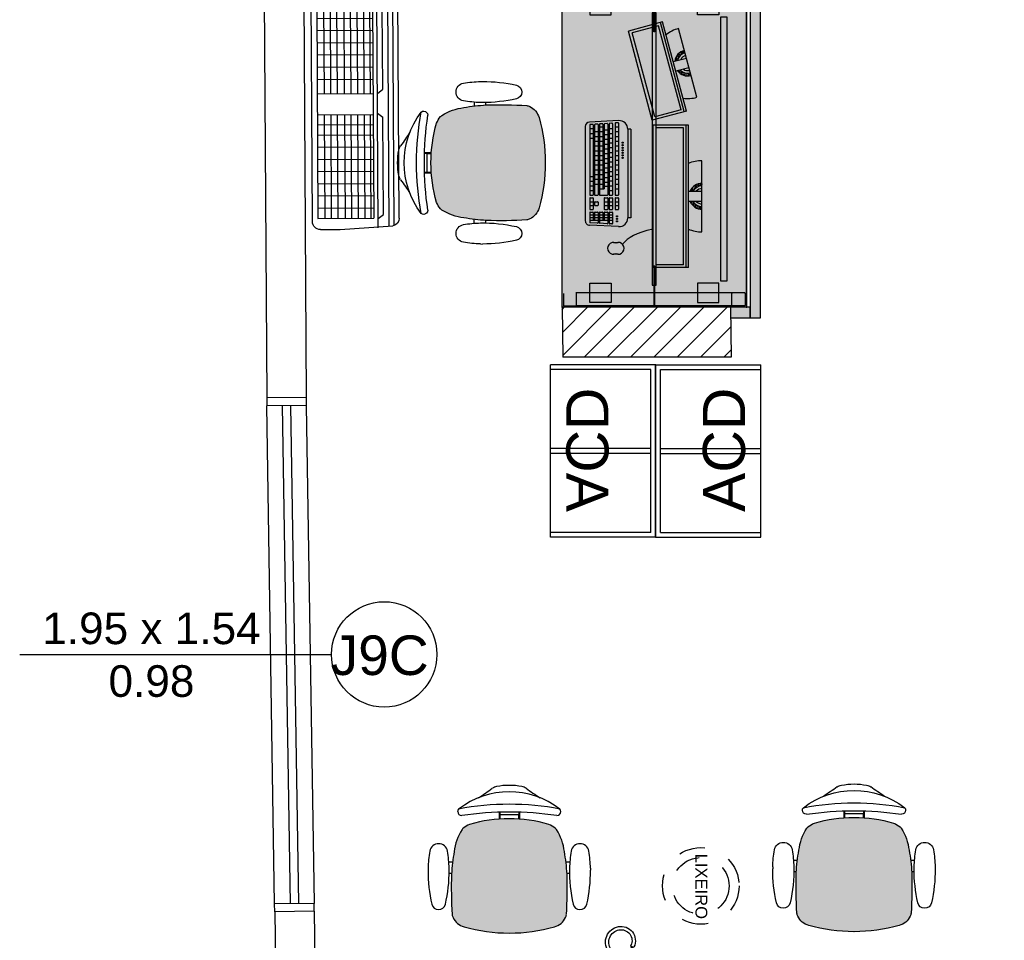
# Model space of a CAD drawing. Header units: inches. Extents: x 340 to 434, y 14 to 254.
# Tile 144 of 182: x 406.11 to 409.85, y 148.03 to 151.53. Entities that reach past the tile are written whole.
import ezdxf

# ---------------------------------------------------------------- set-up
doc = ezdxf.new("R2010")
doc.units = ezdxf.units.IN
doc.header["$MEASUREMENT"] = 0
doc.linetypes.add('HIDDEN', pattern=[9.525, 6.35, -3.175])
for name, color, linetype in [('004-MÓVEIS', 2, 'Continuous'), ('Móveis', 2, 'Continuous'), ('TJ-DIVISORIA BAIXA', 202, 'Continuous'), ('TJ-EQUIPAMENTOSELETRÔNICOS', 1, 'Continuous'), ('TJ-ESQUADRIA1', 1, 'Continuous'), ('TJ-ESQUADRIA2', 2, 'Continuous'), ('TJ-MOBILIÁRIO', 2, 'Continuous'), ('TJ-MOBILIÁRIOEXISTENTE', 2, 'Continuous'), ('TJ-PAREDE', 5, 'Continuous'), ('TJ-PILARES', 6, 'Continuous'), ('TJ-SPLIT', 142, 'Continuous'), ('TJ-TEXTOESQUADRIA', 200, 'Continuous')]:
    doc.layers.add(name, color=color, linetype=linetype)
doc.styles.get("Standard").update_dxf_attribs({"font": 'arial.ttf'})
doc.styles.add('TipoDeLinha_A', font='arial.ttf')

# ---------------------------------------------------------------- blocks, each defined once
blk = doc.blocks.new('poltrona diretor giratória')
h = blk.add_hatch(color=20)
h.set_gradient(color1=(255, 63, 0), color2=(255, 63, 0), tint=0.86, name='HEMISPHERICAL')
h.paths.add_polyline_path([(0.2192, -0.3365, 0.030126), (0.2092, -0.2515, 0.112051), (0.1795, -0.168, 0.029573), (0.1748, -0.1625, 0.071823), (0.1505, -0.1482, 0.071429), (0, -0.1266, 0.071429), (-0.1505, -0.1482, 0.071823), (-0.1748, -0.1625, 0.029573), (-0.1795, -0.168, 0.112051), (-0.2092, -0.2515, 0.030126), (-0.2192, -0.3365, 0.026966), (-0.2167, -0.4907, 0.092712), (-0.2134, -0.5016, 0.218944), (-0.1721, -0.5368, 0.069011), (0, -0.5604, 0.069011), (0.1721, -0.5368, 0.218946), (0.2134, -0.5016, 0.102563), (0.2168, -0.4895, 0.026756)])
at = {"layer": 'TJ-MOBILIÁRIO'}
for p, q in [((-0.0388, -0.1022), (-0.0388, -0.128)), ((-0.0361, -0.1021), (-0.0361, -0.1278)), ((0.0363, -0.1021), (0.0363, -0.1278)), ((0.039, -0.1022), (0.039, -0.128)), ((-0.0354, -0.1125), (-0.0354, -0.1277)), ((0.0356, -0.1125), (-0.0354, -0.1125)), ((0.0356, -0.1125), (0.0356, -0.1277)), ((-0.2297, -0.2901, 0), (-0.215, -0.2901, 0)), ((0.215, -0.29, 0), (0.2299, -0.29, 0)), ((-0.2284, -0.3331, 0), (-0.219, -0.3331, 0)), ((0.219, -0.3331, 0), (0.2286, -0.3331, 0))]:
    blk.add_line(p, q, dxfattribs=at)
at = {"layer": 'TJ-MOBILIÁRIO', "linetype": 'Continuous', "ltscale": 25.4}
for p, q in [((-0.3082, -0.3147, 0), (-0.3083, -0.3221, 0)), ((-0.2283, -0.3221, 0), (-0.2284, -0.3147, 0)), ((0.3084, -0.3147, 0), (0.3085, -0.3221, 0))]:
    blk.add_line(p, q, dxfattribs=at)
at = {"layer": 'TJ-MOBILIÁRIO'}
for centre, radius, start, end in [((0, -0.2485), 0.2485, 78.8778, 101.1222), ((0, -0.3411), 0.3164, 52.5531, 127.4469), ((-0.4729, 0.5278), 0.6763, 301.8108, 307.1601), ((-0.0414, -0.0448), 0.0407, 99.1898, 124.2903), ((0.0414, -0.0448), 0.0407, 55.7097, 80.8102), ((0.4729, 0.5278), 0.6763, 232.8399, 238.1892), ((0, -1.099), 1.0272, 79.2072, 100.7928), ((-0.181, -0.0998), 0.015, 139.1833, 180), ((-0.1802, -0.0989), 0.0158, 182.978, 269.4431), ((0, -1.3395), 1.238, 81.623, 98.377), ((0.1802, -0.0989), 0.0158, 270.5569, 357.022), ((0.181, -0.0998), 0.015, 0, 40.8167), ((-0.113, -0.2396), 0.0988, 112.3141, 128.7465), ((0, -0.6615), 0.5349, 89.9995, 106.342), ((0, -0.6615), 0.5349, 73.658, 90.0005), ((0.113, -0.2396), 0.0988, 51.2535, 67.6859), ((-0.0105, -0.2752), 0.2001, 147.6271, 173.2006), ((-0.1305, -0.2048), 0.0612, 136.3456, 143.1214), ((0.1305, -0.2048), 0.0612, 36.8786, 43.6544), ((0.0105, -0.2752), 0.2001, 6.7994, 32.3729), ((0.4905, -0.3769), 0.7109, 169.839, 176.7413), ((-0.4905, -0.3769), 0.7109, 3.2587, 10.161), ((1.2113, -0.3902), 1.4315, 177.8472, 184.0258), ((-1.2113, -0.3902), 1.4315, 355.9742, 2.1528), ((-0.1862, -0.4874), 0.0307, 186.2228, 207.4103), ((-0.1544, -0.4742), 0.065, 204.8741, 254.602), ((0.1544, -0.4742), 0.065, 285.398, 335.1259), ((0.1862, -0.4874), 0.0307, 332.5897, 353.7772), ((-0.0007, 0.0717), 0.6322, 254.3071, 270.046), ((0.0007, 0.0717), 0.6322, 269.954, 285.6929)]:
    blk.add_arc(centre, radius, start, end, dxfattribs=at)
at = {"layer": 'TJ-MOBILIÁRIO', "linetype": 'Continuous', "ltscale": 25.4}
for centre, radius, start, end in [((-0.2683, -0.2557, 0), 0.034, 9.9832, 170.0168), ((0.2685, -0.2557, 0), 0.034, 9.9832, 170.0168), ((0.1213, -0.3243, 0), 0.4296, 170.0113, 178.7145), ((-0.6579, -0.3243, 0), 0.4296, 1.2855, 9.9887), ((0.6581, -0.3243, 0), 0.4296, 170.0113, 178.7145), ((-0.1211, -0.3243, 0), 0.4296, 1.2855, 9.9887), ((0.2592, -0.3251, 0), 0.5675, 179.7013, 192.8268), ((-0.7958, -0.3251, 0), 0.5675, 347.1732, 0.2987), ((0.795, -0.3253, 0), 0.5665, 178.9303, 192.8326), ((-0.259, -0.3251, 0), 0.5675, 347.1732, 0.2987), ((-0.2683, -0.4452, 0), 0.0265, 192.8268, 347.1732), ((0.2685, -0.4452, 0), 0.0265, 192.8268, 347.1732)]:
    blk.add_arc(centre, radius, start, end, dxfattribs=at)
blk = doc.blocks.new('mesa reta 1.20')
at = {"layer": 'TJ-MOBILIÁRIO'}
h = blk.add_hatch(color=63, dxfattribs=at)
h.set_gradient(color1=(176, 215, 136), color2=(156, 215, 136), tint=0.86, name='INVHEMISPHERICAL')
h.paths.add_polyline_path([(0, 0), (1.2, 0), (1.2, -0.7), (0, -0.7)])
for p, q in [((0, 0), (0, -0.7)), ((1.2, 0), (1.2, -0.7)), ((1.2, -0.7), (0, -0.7))]:
    blk.add_line(p, q, dxfattribs=at)
at = {"layer": 'TJ-MOBILIÁRIO', "color": 51}
blk.add_line((1.2, 0), (0, 0), dxfattribs=at)
at = {"layer": 'TJ-MOBILIÁRIO', "color": 8}
for p, q in [((0.005, -0.008), (0.005, -0.052)), ((0.052, -0.005), (0.008, -0.005)), ((0.055, -0.008), (0.055, -0.052)), ((1.145, -0.008), (1.145, -0.052)), ((1.148, -0.005), (1.192, -0.005)), ((1.195, -0.008), (1.195, -0.052)), ((0.005, -0.052), (0.005, -0.645)), ((0.008, -0.055), (0.052, -0.055)), ((0.055, -0.052), (0.055, -0.648)), ((1.145, -0.052), (1.145, -0.648)), ((1.192, -0.055), (1.148, -0.055)), ((1.195, -0.052), (1.195, -0.645)), ((0.005, -0.692), (0.005, -0.648)), ((0.008, -0.645), (0.052, -0.645)), ((0.055, -0.692), (0.055, -0.648)), ((1.192, -0.645), (1.148, -0.645)), ((1.195, -0.692), (1.195, -0.648)), ((0.052, -0.695), (0.008, -0.695)), ((1.148, -0.695), (1.192, -0.695))]:
    blk.add_line(p, q, dxfattribs=at)
at = {"layer": 'TJ-MOBILIÁRIO'}
blk.add_lwpolyline([(0, 0), (1.2, 0), (1.2, -0.7), (0, -0.7)], close=True, dxfattribs=at)
at = {"layer": 'TJ-MOBILIÁRIO', "color": 51}
blk.add_lwpolyline([(0.1, -0.098), (1.1, -0.098), (1.1, -0.073), (0.1, -0.073)], close=True, dxfattribs=at)
at = {"layer": 'TJ-MOBILIÁRIO', "color": 8}
for points in [[(0.018, -0.105), (0.0905, -0.105), (0.0905, -0.186), (0.018, -0.186)], [(1.182, -0.105), (1.1095, -0.105), (1.1095, -0.186), (1.182, -0.186)], [(0.005, -0.3519), (0.005, -0.3481), (0.155, -0.3481), (0.155, -0.3519)], [(0.083, -0.3575), (1.117, -0.3575), (1.117, -0.3425), (0.083, -0.3425)], [(1.195, -0.3519), (1.195, -0.3481), (1.045, -0.3481), (1.045, -0.3519)], [(0.018, -0.595), (0.0905, -0.595), (0.0905, -0.514), (0.018, -0.514)], [(1.182, -0.595), (1.1095, -0.595), (1.1095, -0.514), (1.182, -0.514)]]:
    blk.add_lwpolyline(points, close=True, dxfattribs=at)
for centre, start, end in [((0.008, -0.008), 90, 180), ((0.052, -0.008), 0, 90), ((1.148, -0.008), 90, 180), ((1.192, -0.008), 0, 90), ((0.008, -0.052), 180, 270), ((0.052, -0.052), 270, 0), ((1.148, -0.052), 180, 270), ((1.192, -0.052), 270, 0), ((0.008, -0.648), 90, 180), ((0.052, -0.648), 0, 90), ((1.192, -0.648), 0, 90), ((0.008, -0.692), 180, 270), ((0.052, -0.692), 270, 0), ((1.192, -0.692), 270, 0)]:
    blk.add_arc(centre, 0.003, start, end, dxfattribs=at)
at = {"layer": 'TJ-MOBILIÁRIO'}
for p in [(0, 0), (1.2, 0), (1.2, 0), (0, -0.7), (1.2, -0.7)]:
    blk.add_point(p, dxfattribs=at)
blk = doc.blocks.new('COMPUTADOR 2 MONITORES')
at = {"layer": 'TJ-MOBILIÁRIO', "linetype": 'Continuous'}
for p, q in [((0.135, 0), (-0.135, 0)), ((-0.3757, -0.0195), (-0.6365, -0.0894)), ((-0.3236, -0.0591), (-0.6617, -0.1497)), ((-0.3236, -0.0591), (-0.2889, -0.1888)), ((0.27, -0.0517), (-0.27, -0.0517)), ((-0.27, -0.0517), (-0.27, -0.1859)), ((0.27, -0.0517), (0.27, -0.1859)), ((-0.6617, -0.1497), (-0.627, -0.2794)), ((0.27, -0.1859), (-0.27, -0.1859)), ((-0.2889, -0.1888), (-0.627, -0.2794)), ((-0.2542, -0.27), (0.0823, -0.27)), ((-0.2542, -0.27), (-0.2542, -0.2819)), ((-0.2542, -0.2819), (0.0823, -0.2819)), ((0.0823, -0.27), (0.0823, -0.2819)), ((-0.2871, -0.3166), (-0.2812, -0.4265)), ((0.1152, -0.3166), (0.1093, -0.4265)), ((0.1753, -0.3361), (0.1753, -0.3178)), ((0.2196, -0.3178), (0.2196, -0.3361)), ((-0.2647, -0.443), (0.0928, -0.443))]:
    blk.add_line(p, q, dxfattribs=at)
at = {"layer": 'TJ-MOBILIÁRIO', "color": 1, "linetype": 'Continuous'}
for p, q in [((-0.0484, -0.0042), (-0.0476, -0.0012)), ((-0.0484, -0.0042), (-0.0461, -0.0064)), ((-0.0476, -0.0012), (-0.0445, -0.0004)), ((-0.0461, -0.0064), (-0.0431, -0.0056)), ((-0.0456, -0.0147), (-0.0447, -0.0116)), ((-0.0456, -0.0147), (-0.0433, -0.0169)), ((-0.0447, -0.0116), (-0.0417, -0.0108)), ((-0.0445, -0.0004), (-0.0423, -0.0026)), ((-0.0433, -0.0169), (-0.0403, -0.0161)), ((-0.0431, -0.0056), (-0.0423, -0.0026)), ((-0.0426, -0.0246), (-0.0419, -0.0221)), ((-0.0419, -0.0221), (-0.0389, -0.0213)), ((-0.0417, -0.0108), (-0.0395, -0.013)), ((-0.0415, -0.0263), (-0.0405, -0.0273)), ((-0.0405, -0.0273), (-0.0375, -0.0265)), ((-0.0403, -0.0161), (-0.0395, -0.013)), ((-0.0389, -0.0213), (-0.0367, -0.0235)), ((-0.0375, -0.0265), (-0.0367, -0.0235)), ((-0.0373, -0.0321), (-0.0361, -0.0318)), ((-0.0361, -0.0318), (-0.0339, -0.034)), ((-0.0351, -0.0175), (-0.0351, -0.0174)), ((-0.0351, -0.0175), (-0.0351, -0.0175)), ((-0.0343, -0.0353), (-0.0339, -0.034)), ((-0.0323, -0.0279), (-0.0315, -0.0249)), ((-0.0323, -0.0279), (-0.0301, -0.0301)), ((-0.0315, -0.0249), (-0.0305, -0.0246)), ((-0.0301, -0.0301), (-0.0271, -0.0293)), ((-0.0295, -0.0384), (-0.0287, -0.0354)), ((-0.0287, -0.0354), (-0.0257, -0.0346)), ((-0.0271, -0.0293), (-0.0269, -0.0285)), ((-0.0257, -0.0346), (-0.0235, -0.0368)), ((-0.0243, -0.0398), (-0.0235, -0.0368)), ((-0.0192, -0.0517), (-0.0192, 0)), ((0.0192, 0), (0.0192, -0.0517)), ((0.0205, -0.0334), (0.0224, -0.0329)), ((0.0224, -0.0329), (0.0227, -0.032)), ((0.0276, -0.0343), (0.0284, -0.0313)), ((0.0276, -0.0343), (0.0298, -0.0365)), ((0.0284, -0.0313), (0.0315, -0.0305)), ((0.0298, -0.0365), (0.0329, -0.0357)), ((0.03, -0.0252), (0.0301, -0.0252)), ((0.0301, -0.0252), (0.0301, -0.0251)), ((0.0315, -0.0305), (0.0337, -0.0327)), ((0.0329, -0.0357), (0.0337, -0.0327)), ((0.0346, -0.0183), (0.0347, -0.0184)), ((0.0347, -0.0184), (0.0377, -0.0176)), ((0.0353, -0.0266), (0.0361, -0.0236)), ((0.0353, -0.0266), (0.0375, -0.0288)), ((0.0361, -0.0236), (0.0391, -0.0228)), ((0.037, -0.013), (0.0385, -0.0145)), ((0.0375, -0.0288), (0.0404, -0.0281)), ((0.0377, -0.0176), (0.0385, -0.0145)), ((0.0391, -0.0228), (0.0413, -0.025)), ((0.0401, -0.0085), (0.041, -0.0055)), ((0.0401, -0.0085), (0.0424, -0.0107)), ((0.0406, -0.0278), (0.0413, -0.025)), ((0.041, -0.0055), (0.044, -0.0047)), ((0.0424, -0.0107), (0.0454, -0.0099)), ((0.0429, -0.019), (0.0438, -0.016)), ((0.0429, -0.019), (0.0446, -0.0207)), ((0.0438, -0.016), (0.0468, -0.0151)), ((0.044, -0.0047), (0.0462, -0.0069)), ((0.0454, -0.0099), (0.0462, -0.0069)), ((0.0468, -0.0151), (0.0468, -0.0152)), ((0.0478, -0.0009), (0.0491, -0.0022)), ((-0.3214, -0.0675), (-0.6595, -0.158)), ((-0.5517, -0.0679), (-0.549, -0.0663)), ((-0.5517, -0.071), (-0.5517, -0.0679)), ((-0.5517, -0.071), (-0.549, -0.0726)), ((-0.549, -0.0663), (-0.5463, -0.0679)), ((-0.549, -0.0726), (-0.5463, -0.071)), ((-0.5463, -0.071), (-0.5463, -0.0679)), ((-0.5112, -0.1094), (-0.5246, -0.0594)), ((-0.4875, -0.0495), (-0.4742, -0.0995)), ((-0.4706, -0.0711), (-0.4705, -0.071)), ((-0.4705, -0.071), (-0.4705, -0.0709)), ((-0.4679, -0.0632), (-0.4678, -0.0632)), ((-0.4678, -0.0632), (-0.4651, -0.0617)), ((-0.467, -0.0574), (-0.4651, -0.0585)), ((-0.4651, -0.0492), (-0.4624, -0.0476)), ((-0.4651, -0.0523), (-0.4651, -0.0492)), ((-0.4651, -0.0523), (-0.4624, -0.0538)), ((-0.4651, -0.0617), (-0.4651, -0.0585)), ((-0.4651, -0.0679), (-0.4624, -0.0663)), ((-0.4651, -0.071), (-0.4651, -0.0679)), ((-0.4651, -0.071), (-0.4624, -0.0726)), ((-0.4624, -0.0476), (-0.4597, -0.0492)), ((-0.4624, -0.0538), (-0.4597, -0.0523)), ((-0.4624, -0.0663), (-0.4597, -0.0679)), ((-0.4624, -0.0726), (-0.4598, -0.0711)), ((-0.4597, -0.0429), (-0.458, -0.0439)), ((-0.4597, -0.0523), (-0.4597, -0.0492)), ((-0.4597, -0.0585), (-0.457, -0.057)), ((-0.4597, -0.0617), (-0.4597, -0.0585)), ((-0.4597, -0.0617), (-0.4576, -0.0629)), ((-0.4597, -0.0708), (-0.4597, -0.0679)), ((-0.457, -0.057), (-0.457, -0.057)), ((0.27, -0.0604), (-0.27, -0.0604)), ((0.26, -0.0699), (-0.26, -0.0699)), ((-0.26, -0.0699), (-0.26, -0.1738)), ((-0.0295, -0.0384), (-0.0273, -0.0406)), ((-0.0273, -0.0406), (-0.0243, -0.0398)), ((0.02, -0.0419), (0.0208, -0.0389)), ((0.02, -0.0419), (0.022, -0.044)), ((0.0208, -0.0389), (0.0238, -0.0381)), ((0.0238, -0.0381), (0.026, -0.0403)), ((0.0256, -0.042), (0.026, -0.0403)), ((0.26, -0.0699), (0.26, -0.1738)), ((-0.3286, -0.0793), (-0.6474, -0.1647)), ((-0.5463, -0.0773), (-0.5436, -0.0757)), ((-0.5463, -0.0804), (-0.5463, -0.0773)), ((-0.5463, -0.0804), (-0.5436, -0.082)), ((-0.5436, -0.0757), (-0.5409, -0.0773)), ((-0.5436, -0.082), (-0.5409, -0.0804)), ((-0.5409, -0.0804), (-0.5409, -0.0773)), ((-0.5409, -0.0867), (-0.5382, -0.0851)), ((-0.5409, -0.0892), (-0.5409, -0.0867)), ((-0.5394, -0.0906), (-0.5382, -0.0913)), ((-0.5382, -0.0851), (-0.5355, -0.0867)), ((-0.5382, -0.0913), (-0.5355, -0.0898)), ((-0.5355, -0.0804), (-0.5354, -0.0804)), ((-0.5355, -0.0804), (-0.5355, -0.0804)), ((-0.5355, -0.0898), (-0.5355, -0.0867)), ((-0.5338, -0.0951), (-0.5328, -0.0945)), ((-0.5328, -0.0945), (-0.53, -0.096)), ((-0.53, -0.0867), (-0.5291, -0.0861)), ((-0.53, -0.0898), (-0.53, -0.0867)), ((-0.53, -0.0898), (-0.5273, -0.0913)), ((-0.53, -0.0974), (-0.53, -0.096)), ((-0.5273, -0.0913), (-0.5246, -0.0898)), ((-0.5246, -0.0898), (-0.5246, -0.089)), ((-0.5246, -0.096), (-0.5219, -0.0945)), ((-0.5246, -0.0992), (-0.5246, -0.096)), ((-0.5246, -0.0992), (-0.5219, -0.1007)), ((-0.5219, -0.0945), (-0.5192, -0.096)), ((-0.5219, -0.1007), (-0.5192, -0.0992)), ((-0.5192, -0.0992), (-0.5192, -0.096)), ((-0.4776, -0.0814), (-0.4759, -0.0804)), ((-0.4759, -0.0804), (-0.4759, -0.0795)), ((-0.4759, -0.0867), (-0.4732, -0.0851)), ((-0.4759, -0.0898), (-0.4759, -0.0867)), ((-0.4759, -0.0898), (-0.4734, -0.0912)), ((-0.4732, -0.0851), (-0.4705, -0.0867)), ((-0.4705, -0.0773), (-0.4678, -0.0757)), ((-0.4705, -0.0804), (-0.4705, -0.0773)), ((-0.4705, -0.0804), (-0.4678, -0.082)), ((-0.4705, -0.0884), (-0.4705, -0.0867)), ((-0.4678, -0.0757), (-0.4651, -0.0773)), ((-0.4678, -0.082), (-0.4651, -0.0804)), ((-0.4651, -0.0804), (-0.4651, -0.0773)), ((-0.3286, -0.0793), (-0.3017, -0.1796)), ((-0.6474, -0.1647), (-0.6205, -0.265)), ((-0.3017, -0.1796), (-0.6205, -0.265)), ((0.26, -0.1738), (-0.26, -0.1738)), ((-0.2789, -0.319), (-0.2784, -0.3284)), ((-0.2771, -0.317), (-0.0057, -0.317)), ((-0.2766, -0.3302), (-0.0057, -0.3302)), ((-0.2635, -0.3302), (-0.2635, -0.317)), ((-0.2452, -0.3302), (-0.2452, -0.317)), ((-0.2272, -0.3302), (-0.2272, -0.317)), ((-0.2091, -0.3302), (-0.2091, -0.317)), ((-0.1911, -0.3302), (-0.1911, -0.317)), ((-0.173, -0.3302), (-0.173, -0.317)), ((-0.1549, -0.3302), (-0.1549, -0.317)), ((-0.1369, -0.3302), (-0.1369, -0.317)), ((-0.1188, -0.3302), (-0.1188, -0.317)), ((-0.1008, -0.3302), (-0.1008, -0.317)), ((-0.0827, -0.3302), (-0.0827, -0.317)), ((-0.0646, -0.3302), (-0.0646, -0.317)), ((-0.0466, -0.3302), (-0.0466, -0.317)), ((-0.0285, -0.3302), (-0.0285, -0.317)), ((-0.0038, -0.3283), (-0.0038, -0.3189)), ((0.0058, -0.3283), (0.0058, -0.3189)), ((0.0076, -0.317), (0.0484, -0.317)), ((0.0076, -0.3302), (0.0484, -0.3302)), ((0.0206, -0.3302), (0.0206, -0.317)), ((0.0355, -0.3302), (0.0355, -0.317)), ((0.0503, -0.3283), (0.0503, -0.3189)), ((-0.277, -0.3418), (-0.2765, -0.3512)), ((-0.276, -0.36), (-0.2755, -0.3695)), ((-0.2751, -0.3398), (-0.0057, -0.3398)), ((-0.2746, -0.353), (-0.0057, -0.353)), ((-0.2741, -0.358), (-0.0057, -0.358)), ((-0.2736, -0.3712), (-0.0285, -0.3712)), ((-0.257, -0.353), (-0.257, -0.3398)), ((-0.2524, -0.3712), (-0.2524, -0.358)), ((-0.2387, -0.353), (-0.2387, -0.3398)), ((-0.2343, -0.3712), (-0.2343, -0.358)), ((-0.2206, -0.353), (-0.2206, -0.3398)), ((-0.2163, -0.3712), (-0.2163, -0.358)), ((-0.2026, -0.353), (-0.2026, -0.3398)), ((-0.1982, -0.3712), (-0.1982, -0.358)), ((-0.1845, -0.353), (-0.1845, -0.3398)), ((-0.1801, -0.3712), (-0.1801, -0.358)), ((-0.1665, -0.353), (-0.1665, -0.3398)), ((-0.1621, -0.3712), (-0.1621, -0.358)), ((-0.1484, -0.353), (-0.1484, -0.3398)), ((-0.144, -0.3712), (-0.144, -0.358)), ((-0.1303, -0.353), (-0.1303, -0.3398)), ((-0.126, -0.3712), (-0.126, -0.358)), ((-0.1123, -0.353), (-0.1123, -0.3398)), ((-0.1079, -0.3712), (-0.1079, -0.358)), ((-0.0942, -0.353), (-0.0942, -0.3398)), ((-0.0898, -0.3712), (-0.0898, -0.358)), ((-0.0762, -0.353), (-0.0762, -0.3398)), ((-0.0718, -0.3712), (-0.0718, -0.358)), ((-0.0581, -0.353), (-0.0581, -0.3398)), ((-0.0537, -0.3712), (-0.0537, -0.358)), ((-0.04, -0.353), (-0.04, -0.3398)), ((-0.038, -0.3712), (-0.038, -0.358)), ((-0.0285, -0.3895), (-0.0285, -0.3712)), ((-0.022, -0.353), (-0.022, -0.3398)), ((-0.0038, -0.3511), (-0.0038, -0.3416)), ((-0.0038, -0.3876), (-0.0038, -0.3599)), ((0.0058, -0.3511), (0.0058, -0.3416)), ((0.0058, -0.3694), (0.0058, -0.3599)), ((0.0076, -0.3398), (0.0484, -0.3398)), ((0.0076, -0.353), (0.0484, -0.353)), ((0.0076, -0.358), (0.0484, -0.358)), ((0.0076, -0.3712), (0.0484, -0.3712)), ((0.0206, -0.353), (0.0206, -0.3398)), ((0.0206, -0.3712), (0.0206, -0.358)), ((0.0355, -0.353), (0.0355, -0.3398)), ((0.0355, -0.3712), (0.0355, -0.358)), ((0.0503, -0.3511), (0.0503, -0.3416)), ((0.0503, -0.3694), (0.0503, -0.3599)), ((0.0599, -0.3511), (0.0599, -0.3416)), ((0.0599, -0.3694), (0.0599, -0.3599)), ((0.0617, -0.3398), (0.1032, -0.3398)), ((0.0617, -0.353), (0.1027, -0.353)), ((0.0617, -0.358), (0.1022, -0.358)), ((0.0617, -0.3712), (0.0904, -0.3712)), ((0.07, -0.353), (0.07, -0.3398)), ((0.07, -0.3712), (0.07, -0.358)), ((0.0802, -0.353), (0.0802, -0.3398)), ((0.0802, -0.3712), (0.0802, -0.358)), ((0.0904, -0.353), (0.0904, -0.3398)), ((0.0904, -0.3895), (0.0904, -0.358)), ((0.1041, -0.36), (0.1026, -0.3877)), ((0.1051, -0.3418), (0.1046, -0.3512)), ((-0.275, -0.3783), (-0.2745, -0.3877)), ((-0.274, -0.3965), (-0.2735, -0.406)), ((-0.2731, -0.3763), (-0.0285, -0.3763)), ((-0.2726, -0.3895), (-0.0057, -0.3895)), ((-0.2721, -0.3946), (-0.0057, -0.3946)), ((-0.2716, -0.4078), (-0.0057, -0.4078)), ((-0.2635, -0.3895), (-0.2635, -0.3763)), ((-0.2452, -0.3895), (-0.2452, -0.3763)), ((-0.2452, -0.4078), (-0.2452, -0.3946)), ((-0.2272, -0.3895), (-0.2272, -0.3763)), ((-0.2272, -0.4078), (-0.2272, -0.3946)), ((-0.2091, -0.3895), (-0.2091, -0.3763)), ((-0.2091, -0.4078), (-0.2091, -0.3946)), ((-0.1911, -0.3895), (-0.1911, -0.3763)), ((-0.1911, -0.4078), (-0.1911, -0.3946)), ((-0.173, -0.3895), (-0.173, -0.3763)), ((-0.173, -0.4078), (-0.173, -0.3946)), ((-0.1549, -0.3895), (-0.1549, -0.3763)), ((-0.1549, -0.4078), (-0.1549, -0.3946)), ((-0.1369, -0.3895), (-0.1369, -0.3763)), ((-0.1369, -0.4078), (-0.1369, -0.3946)), ((-0.1188, -0.3895), (-0.1188, -0.3763)), ((-0.1188, -0.4078), (-0.1188, -0.3946)), ((-0.1008, -0.3895), (-0.1008, -0.3763)), ((-0.1008, -0.4078), (-0.1008, -0.3946)), ((-0.0827, -0.3895), (-0.0827, -0.3763)), ((-0.0827, -0.4078), (-0.0827, -0.3946)), ((-0.0646, -0.3895), (-0.0646, -0.3763)), ((-0.0646, -0.4078), (-0.0646, -0.3946)), ((-0.0466, -0.3895), (-0.0466, -0.3763)), ((-0.0466, -0.4078), (-0.0466, -0.3946)), ((-0.0038, -0.4059), (-0.0038, -0.3964)), ((0.0206, -0.4059), (0.0206, -0.3964)), ((0.0225, -0.3946), (0.0336, -0.3946)), ((0.0225, -0.4078), (0.0336, -0.4078)), ((0.0355, -0.4059), (0.0355, -0.3964)), ((0.0599, -0.3876), (0.0599, -0.3782)), ((0.0599, -0.4059), (0.0599, -0.3964)), ((0.0617, -0.3763), (0.0904, -0.3763)), ((0.0617, -0.3895), (0.1007, -0.3895)), ((0.0617, -0.3946), (0.1002, -0.3946)), ((0.0617, -0.4078), (0.0904, -0.4078)), ((0.07, -0.3895), (0.07, -0.3763)), ((0.07, -0.4078), (0.07, -0.3946)), ((0.0802, -0.3895), (0.0802, -0.3763)), ((0.0802, -0.4078), (0.0802, -0.3946)), ((0.0904, -0.426), (0.0904, -0.3946)), ((0.1021, -0.3965), (0.1006, -0.4243)), ((-0.273, -0.4148), (-0.2725, -0.4243)), ((-0.2712, -0.4128), (-0.0057, -0.4128)), ((-0.2706, -0.426), (-0.0057, -0.426)), ((-0.2566, -0.426), (-0.2566, -0.4128)), ((-0.2383, -0.426), (-0.2383, -0.4128)), ((-0.2202, -0.426), (-0.2202, -0.4128)), ((-0.0757, -0.426), (-0.0757, -0.4128)), ((-0.0577, -0.426), (-0.0577, -0.4128)), ((-0.0396, -0.426), (-0.0396, -0.4128)), ((-0.0215, -0.426), (-0.0215, -0.4128)), ((-0.0038, -0.4241), (-0.0038, -0.4147)), ((0.0058, -0.4241), (0.0058, -0.4147)), ((0.0076, -0.4128), (0.0484, -0.4128)), ((0.0076, -0.426), (0.0484, -0.426)), ((0.0206, -0.426), (0.0206, -0.4128)), ((0.0355, -0.426), (0.0355, -0.4128)), ((0.0503, -0.4241), (0.0503, -0.4147)), ((0.0599, -0.4241), (0.0599, -0.4147)), ((0.0617, -0.4128), (0.0904, -0.4128)), ((0.0617, -0.426), (0.0987, -0.426)), ((0.07, -0.426), (0.07, -0.4128)), ((0.0802, -0.426), (0.0802, -0.4128))]:
    blk.add_line(p, q, dxfattribs=at)
for centre in [(-0.2032, -0.3012), (-0.1937, -0.3012), (-0.1841, -0.3012), (-0.1745, -0.3012), (-0.1649, -0.3012), (-0.1553, -0.3012), (-0.1458, -0.3012), (0.0762, -0.3227), (0.0858, -0.3227), (0.0953, -0.3227)]:
    blk.add_circle(centre, 0.0022, dxfattribs=at)
at = {"layer": 'TJ-MOBILIÁRIO', "linetype": 'Continuous'}
for centre, radius, start, end in [((0, 0), 0.135, 180, 202.5402), ((0, 0), 0.135, 337.4598, 0), ((-0.5061, -0.0545), 0.135, 352.4598, 15), ((-0.5061, -0.0545), 0.135, 195, 217.5402), ((-0.2542, -0.3149), 0.033, 90, 183.0941), ((0.0823, -0.3149), 0.033, 356.9059, 90), ((0.1975, -0.3178), 0.0222, 335.5382, 204.4618), ((0.1975, -0.3361), 0.0222, 155.5382, 24.4618), ((-0.2647, -0.4265), 0.0165, 180, 270), ((0.0928, -0.4265), 0.0165, 270, 360)]:
    blk.add_arc(centre, radius, start, end, dxfattribs=at)
at = {"layer": 'TJ-MOBILIÁRIO', "color": 1, "linetype": 'Continuous'}
for centre, radius, start, end in [((0, 0), 0.0492, 180, 247.0419), ((0, 0), 0.0392, 180, 240.6857), ((0, 0), 0.0292, 180, 228.9013), ((0, 0), 0.0292, 311.0987, 0), ((0, 0), 0.0392, 299.3143, 0), ((0, 0), 0.0492, 292.9581, 0), ((-0.5061, -0.0545), 0.0492, 195, 262.0419), ((-0.5061, -0.0545), 0.0392, 195, 255.6857), ((-0.5061, -0.0545), 0.0292, 195, 243.9013), ((-0.5061, -0.0545), 0.0292, 326.0987, 15), ((-0.5061, -0.0545), 0.0392, 314.3143, 15), ((-0.5061, -0.0545), 0.0492, 307.9581, 15), ((-0.2771, -0.3189), 0.00187, 90, 183.0941), ((-0.2766, -0.3283), 0.00187, 183.0941, 270), ((-0.0057, -0.3189), 0.00187, 360, 90), ((-0.0057, -0.3283), 0.00187, 270, 360), ((0.0076, -0.3189), 0.00187, 90, 180), ((0.0076, -0.3283), 0.00187, 180, 270), ((0.0484, -0.3189), 0.00187, 360, 90), ((0.0484, -0.3283), 0.00187, 270, 360), ((-0.2751, -0.3416), 0.00187, 90, 183.0941), ((-0.2746, -0.3511), 0.00187, 183.0941, 270), ((-0.2741, -0.3599), 0.00187, 90, 183.0941), ((-0.2736, -0.3694), 0.00187, 183.0941, 270), ((-0.0057, -0.3416), 0.00187, 360, 90), ((-0.0057, -0.3511), 0.00187, 270, 360), ((-0.0057, -0.3599), 0.00187, 360, 90), ((0.0076, -0.3416), 0.00187, 90, 180), ((0.0076, -0.3511), 0.00187, 180, 270), ((0.0076, -0.3599), 0.00187, 90, 180), ((0.0076, -0.3694), 0.00187, 180, 270), ((0.0484, -0.3416), 0.00187, 360, 90), ((0.0484, -0.3511), 0.00187, 270, 360), ((0.0484, -0.3599), 0.00187, 360, 90), ((0.0484, -0.3694), 0.00187, 270, 360), ((0.0617, -0.3416), 0.00187, 90, 180), ((0.0617, -0.3511), 0.00187, 180, 270), ((0.0617, -0.3599), 0.00187, 90, 180), ((0.0617, -0.3694), 0.00187, 180, 270), ((0.1022, -0.3599), 0.00187, 356.9059, 90), ((0.1027, -0.3511), 0.00187, 270, 356.9059), ((0.1032, -0.3416), 0.00187, 356.9059, 90), ((-0.2731, -0.3782), 0.00187, 90, 183.0941), ((-0.2726, -0.3876), 0.00187, 183.0941, 270), ((-0.2721, -0.3964), 0.00187, 90, 183.0941), ((-0.2716, -0.4059), 0.00187, 183.0941, 270), ((-0.0057, -0.3876), 0.00187, 270, 360), ((-0.0057, -0.3964), 0.00187, 360, 90), ((-0.0057, -0.4059), 0.00187, 270, 360), ((0.0225, -0.3964), 0.00187, 90, 180), ((0.0225, -0.4059), 0.00187, 180, 270), ((0.0336, -0.3964), 0.00187, 360, 90), ((0.0336, -0.4059), 0.00187, 270, 360), ((0.0617, -0.3782), 0.00187, 90, 180), ((0.0617, -0.3876), 0.00187, 180, 270), ((0.0617, -0.3964), 0.00187, 90, 180), ((0.0617, -0.4059), 0.00187, 180, 270), ((0.1002, -0.3964), 0.00187, 356.9059, 90), ((0.1007, -0.3876), 0.00187, 270, 356.9059), ((-0.2712, -0.4147), 0.00187, 90, 183.0941), ((-0.2706, -0.4241), 0.00187, 183.0941, 270), ((-0.0057, -0.4147), 0.00187, 360, 90), ((-0.0057, -0.4241), 0.00187, 270, 360), ((0.0076, -0.4147), 0.00187, 90, 180), ((0.0076, -0.4241), 0.00187, 180, 270), ((0.0484, -0.4147), 0.00187, 360, 90), ((0.0484, -0.4241), 0.00187, 270, 360), ((0.0617, -0.4147), 0.00187, 90, 180), ((0.0617, -0.4241), 0.00187, 180, 270), ((0.0987, -0.4241), 0.00187, 270, 356.9059)]:
    blk.add_arc(centre, radius, start, end, dxfattribs=at)
blk.add_open_spline([(0.1244, -0.1859), (0.138, -0.2516), (0.1571, -0.2797), (0.1817, -0.3022)], degree=3, dxfattribs=at)
blk = doc.blocks.new('ftytry')
at = {"layer": 'Móveis', "linetype": 'Continuous'}
for p, q in [((103.795, 58.4039), (104.449, 58.4039)), ((103.795, 58.4039), (103.795, 58.0039)), ((104.449, 58.4039), (104.449, 58.0039)), ((103.813, 58.3859), (104.431, 58.3859)), ((103.813, 58.3859), (103.813, 58.0039)), ((104.113, 58.3859), (104.113, 58.0039)), ((104.131, 58.3859), (104.131, 58.0039)), ((104.431, 58.3859), (104.431, 58.0039)), ((103.795, 58.0039), (103.813, 58.0039)), ((104.113, 58.0039), (104.131, 58.0039)), ((104.431, 58.0039), (104.449, 58.0039))]:
    blk.add_line(p, q, dxfattribs=at)
at = {"layer": 'Móveis', "color": 1, "linetype": 'Continuous'}
for p, q in [((103.813, 58.0039), (104.113, 58.0039)), ((104.131, 58.0039), (104.431, 58.0039))]:
    blk.add_line(p, q, dxfattribs=at)
blk = doc.blocks.new('3e4')
at = {"layer": '004-MÓVEIS'}
blk.add_blockref('ftytry', (-84.2136, -11.9378), dxfattribs=at)
at = {"layer": '004-MÓVEIS', "color": 144, "insert": (19.9128, 46.2055), "char_height": 0.16, "width": 1.979927, "attachment_point": 5, "style": 'TipoDeLinha_A'}
blk.add_mtext('ACD', dxfattribs=at)
blk = doc.blocks.new('A$C794E0566')
for p, q in [((0.0191, 0.014, 0), (0.0191, 0.986, 0)), ((0.225, 1, 0), (0.0248, 0.9876, 0)), ((0.0388, 0.0105, 0), (0.0388, 0.9885, 0)), ((0.08, 0.0048, 0), (0.08, 0.991, 0)), ((0.3, 1, 0), (0.225, 1, 0)), ((0, 0.0419, 0), (0, 0.9581, 0)), ((0.08, 0.96, 0), (0.0598, 0.9446, 0)), ((0.0598, 0.896, 0), (0.0598, 0.9446, 0)), ((0.3202, 0.9347, 0), (0.3577, 0.9347, 0)), ((0.33, 0.03, 0), (0.33, 0.97, 0)), ((0.3202, 0.903, 0), (0.3577, 0.903, 0)), ((0.3577, 0.903, 0), (0.3577, 0.8713, 0)), ((0.08, 0.8806, 0), (0.0598, 0.896, 0)), ((0.08, 0.8555, 0), (0.0598, 0.84, 0)), ((0.0598, 0.5309, 0), (0.0598, 0.84, 0)), ((0.3088, 0.8475, 0), (0.097, 0.8475, 0)), ((0.097, 0.8475, 0), (0.097, 0.0425, 0)), ((0.1065, 0.5152, 0), (0.1065, 0.8475, 0)), ((0.1302, 0.5152, 0), (0.1302, 0.8475, 0)), ((0.1552, 0.5152, 0), (0.1552, 0.8475, 0)), ((0.1802, 0.5152, 0), (0.1802, 0.8475, 0)), ((0.2048, 0.5152, 0), (0.2048, 0.8475, 0)), ((0.232, 0.5152, 0), (0.232, 0.8475, 0)), ((0.257, 0.5152, 0), (0.257, 0.8475, 0)), ((0.2816, 0.5152, 0), (0.2816, 0.8475, 0)), ((0.3088, 0.8475, 0), (0.3088, 0.0425, 0)), ((0.3088, 0.8013, 0), (0.097, 0.8013, 0)), ((0.3088, 0.755, 0), (0.097, 0.755, 0)), ((0.3088, 0.7088, 0), (0.097, 0.7088, 0)), ((0.3088, 0.6625, 0), (0.097, 0.6625, 0)), ((0.3088, 0.6163, 0), (0.097, 0.6163, 0)), ((0.3088, 0.57, 0), (0.097, 0.57, 0)), ((0.08, 0.5154, 0), (0.0598, 0.5309, 0)), ((0.3088, 0.5152, 0), (0.097, 0.5152, 0)), ((0.08, 0.4409, 0), (0.0598, 0.4255, 0)), ((0.0598, 0.0555, 0), (0.0598, 0.4255, 0)), ((0.3088, 0.4352, 0), (0.097, 0.4352, 0)), ((0.1065, 0.0425, 0), (0.1065, 0.4352, 0)), ((0.1302, 0.0425, 0), (0.1302, 0.4352, 0)), ((0.1552, 0.0425, 0), (0.1552, 0.4352, 0)), ((0.1802, 0.0425, 0), (0.1802, 0.4352, 0)), ((0.2048, 0.0425, 0), (0.2048, 0.4352, 0)), ((0.232, 0.0425, 0), (0.232, 0.4352, 0)), ((0.257, 0.0425, 0), (0.257, 0.4352, 0)), ((0.2816, 0.0425, 0), (0.2816, 0.4352, 0)), ((0.3088, 0.3968, 0), (0.097, 0.3968, 0)), ((0.3088, 0.3968, 0), (0.097, 0.3968, 0)), ((0.3088, 0.3588, 0), (0.097, 0.3588, 0)), ((0.3088, 0.3588, 0), (0.097, 0.3588, 0)), ((0.3088, 0.3125, 0), (0.097, 0.3125, 0)), ((0.3088, 0.2663, 0), (0.097, 0.2663, 0)), ((0.3088, 0.2663, 0), (0.097, 0.2663, 0)), ((0.3088, 0.2663, 0), (0.097, 0.2663, 0)), ((0.3088, 0.2663, 0), (0.097, 0.2663, 0)), ((0.3088, 0.22, 0), (0.097, 0.22, 0)), ((0.3088, 0.22, 0), (0.097, 0.22, 0)), ((0.3088, 0.1738, 0), (0.097, 0.1738, 0)), ((0.3088, 0.1738, 0), (0.097, 0.1738, 0)), ((0.3088, 0.1738, 0), (0.097, 0.1738, 0)), ((0.3088, 0.1738, 0), (0.097, 0.1738, 0)), ((0.3088, 0.1275, 0), (0.097, 0.1275, 0)), ((0.3088, 0.1275, 0), (0.097, 0.1275, 0)), ((0.3088, 0.0813, 0), (0.097, 0.0813, 0)), ((0.3088, 0.0813, 0), (0.097, 0.0813, 0)), ((0.3088, 0.0813, 0), (0.097, 0.0813, 0)), ((0.3088, 0.0813, 0), (0.097, 0.0813, 0)), ((0.08, 0.04, 0), (0.0598, 0.0555, 0)), ((0.08, 0.04, 0), (0.0598, 0.0555, 0)), ((0.3088, 0.0425, 0), (0.097, 0.0425, 0)), ((0.3088, 0.0425, 0), (0.097, 0.0425, 0)), ((0.225, 0, 0), (0.0248, 0.0124, 0)), ((0.225, 0, 0), (0.0248, 0.0124, 0)), ((0.3, 0, 0), (0.225, 0, 0)), ((0.3, 0, 0), (0.225, 0, 0))]:
    blk.add_line(p, q)
at = {"lineweight": -3}
blk.add_line((0.3181, 0.9131, 0), (0.3181, 0.9131, 0), dxfattribs=at)
for centre, start, end in [((0.03, 0.9581, 0), 100, 180), ((0.3, 0.97, 0), 0, 90), ((0.03, 0.0419, 0), 180, 260), ((0.03, 0.0419, 0), 180, 260), ((0.3, 0.03, 0), 270, 0), ((0.3, 0.03, 0), 270, 0)]:
    blk.add_arc(centre, 0.03, start, end)
blk.add_spline([(0.3302, 0.943, 0), (0.3101, 0.9289, 0), (0.3101, 0.8973, 0), (0.3101, 0.873, 0), (0.3017, 0.8614, 0)], degree=3, dxfattribs=at)
blk = doc.blocks.new('TELEFONE')
at = {"color": 1}
for p, q in [((-0.1479, 0.2055), (-0.136, 0.1919)), ((-0.1415, 0.2119), (-0.1328, 0.1951)), ((-0.1116, 0.1951), (-0.103, 0.2119)), ((-0.1084, 0.1919), (-0.0966, 0.2055)), ((-0.1355, 0.1647), (-0.1089, 0.1647)), ((-0.1904, 0.049), (-0.2263, -0.0154)), ((-0.1794, 0.0429), (-0.2156, -0.0222)), ((-0.186, 0.0502), (-0.1806, 0.0472)), ((-0.1355, 0.0496), (-0.1089, 0.0496)), ((-0.136, 0.0225), (-0.1479, 0.0207)), ((-0.1328, 0.0192), (-0.1415, 0.0143)), ((-0.1116, 0.0192), (-0.103, 0.0143)), ((-0.1084, 0.0225), (-0.0966, 0.0207)), ((-0.1331, -0.0323), (-0.1386, -0.0352))]:
    blk.add_line(p, q, dxfattribs=at)
at = {"color": 253}
for p, q in [((-0.0841, 0.2191), (-0.0841, 0)), ((-0.1508, 0.1528), (-0.1436, 0.1528)), ((-0.1009, 0.1528), (-0.0905, 0.1528)), ((-0.1508, 0.0738), (-0.1389, 0.0738)), ((-0.1056, 0.0738), (-0.0905, 0.0738)), ((-0.0032, 0.0381), (-0.0841, 0.0381)), ((-0.0794, 0.0175), (-0.0778, 0.0159)), ((-0.0778, 0.0095), (-0.0794, 0.0079)), ((-0.0651, 0.0159), (-0.0635, 0.0175)), ((-0.0651, 0.0095), (-0.0635, 0.0079)), ((-0.0572, 0.0175), (-0.0556, 0.0159)), ((-0.0556, 0.0095), (-0.0572, 0.0079)), ((-0.0429, 0.0159), (-0.0413, 0.0175)), ((-0.0429, 0.0095), (-0.0413, 0.0079)), ((-0.0349, 0.0175), (-0.0333, 0.0159)), ((-0.0333, 0.0095), (-0.0349, 0.0079)), ((-0.0206, 0.0159), (-0.0191, 0.0175)), ((-0.0191, 0.0079), (-0.0206, 0.0095))]:
    blk.add_line(p, q, dxfattribs=at)
at = {"color": 1}
for points in [[(-0.1202, -0.0032), (-0.0032, -0.0032), (0, 0), (0, 0.2191), (-0.0032, 0.2223), (-0.1619, 0.2223), (-0.1651, 0.2191), (-0.1651, 0), (-0.1619, -0.0032), (-0.1242, -0.0032)], [(-0.1619, 0.2223), (-0.1619, 0.2191), (-0.1651, 0.2191)], [(-0.0032, 0.2223), (-0.0032, 0.2191), (0, 0.2191)], [(-0.1619, -0.0032), (-0.1619, 0), (-0.1651, 0)], [(-0.0032, -0.0032), (-0.0032, 0), (0, 0)]]:
    blk.add_lwpolyline(points, dxfattribs=at)
at = {"color": 253}
blk.add_lwpolyline([(-0.1242, 0), (-0.1619, 0), (-0.1619, 0.2191), (-0.0032, 0.2191), (-0.0032, 0), (-0.1202, 0)], dxfattribs=at)
blk.add_lwpolyline([(-0.1246, 0.0111), (-0.1476, 0.0111, -0.414214), (-0.1508, 0.0143), (-0.1508, 0.2119, -0.414214), (-0.1476, 0.2151), (-0.0937, 0.2151, -0.414214), (-0.0905, 0.2119), (-0.0905, 0.0143, -0.414214), (-0.0937, 0.0111), (-0.1199, 0.0111)], format="xyb", dxfattribs=at)
at = {"color": 1}
for points in [[(-0.1246, 0.0143), (-0.1415, 0.0143, -0.415494), (-0.1479, 0.0207), (-0.1477, 0.0633, -0.197108), (-0.1468, 0.0655), (-0.1396, 0.0727, 0.198243), (-0.1387, 0.0749), (-0.1387, 0.1456, 0.170212), (-0.1394, 0.1476), (-0.147, 0.1571, -0.169189), (-0.1477, 0.1591), (-0.1479, 0.2055, -0.415379), (-0.1415, 0.2119), (-0.103, 0.2119, -0.415379), (-0.0966, 0.2055), (-0.0968, 0.1591, -0.169189), (-0.0975, 0.1571), (-0.1051, 0.1476, 0.170212), (-0.1058, 0.1456), (-0.1058, 0.0749, 0.198243), (-0.1048, 0.0727), (-0.0977, 0.0655, -0.197108), (-0.0968, 0.0633), (-0.0966, 0.0207, -0.415494), (-0.103, 0.0143), (-0.1199, 0.0143)], [(-0.1376, -0.0347), (-0.1391, -0.0317, -0.479112), (-0.1283, -0.0142, 0.395392), (-0.1242, -0.0098), (-0.1242, 0.0007)], [(-0.1341, -0.0328), (-0.1355, -0.0301, -0.467761), (-0.1279, -0.0181, 0.39019), (-0.1202, -0.0098), (-0.1202, 0.0007)]]:
    blk.add_lwpolyline(points, format="xyb", dxfattribs=at)
for points in [[(-0.1328, 0.0192, -0.419696), (-0.136, 0.0225), (-0.1355, 0.0496), (-0.1355, 0.1647), (-0.136, 0.1919, -0.419696), (-0.1328, 0.1951), (-0.1116, 0.1951, -0.419696), (-0.1084, 0.1919), (-0.1089, 0.1647), (-0.1089, 0.0496), (-0.1084, 0.0225, -0.419696), (-0.1116, 0.0192)], [(-0.1246, 0.0007), (-0.1246, 0.0156, -1), (-0.1199, 0.0156), (-0.1199, 0.0007)]]:
    blk.add_lwpolyline(points, format="xyb", close=True, dxfattribs=at)
at = {"color": 253}
for points in [[(-0.0667, 0.2042), (-0.0794, 0.2042), (-0.0794, 0.1993), (-0.0667, 0.1993)], [(-0.0667, 0.1898), (-0.0794, 0.1898), (-0.0794, 0.1947), (-0.0667, 0.1947)], [(-0.0619, 0.208), (-0.0159, 0.208), (-0.0159, 0.1492), (-0.0619, 0.1492)], [(-0.0667, 0.1803), (-0.0794, 0.1803), (-0.0794, 0.1851), (-0.0667, 0.1851)], [(-0.0667, 0.1756), (-0.0794, 0.1756), (-0.0794, 0.1707), (-0.0667, 0.1707)], [(-0.0667, 0.1661), (-0.0794, 0.1661), (-0.0794, 0.1612), (-0.0667, 0.1612)], [(-0.0667, 0.1566), (-0.0794, 0.1566), (-0.0794, 0.1517), (-0.0667, 0.1517)], [(-0.0587, 0.1296), (-0.0492, 0.1296), (-0.0492, 0.1203), (-0.0587, 0.1203)], [(-0.0429, 0.1296), (-0.0333, 0.1296), (-0.0333, 0.1203), (-0.0429, 0.1203)], [(-0.027, 0.1296), (-0.0175, 0.1296), (-0.0175, 0.1203), (-0.027, 0.1203)], [(-0.081, 0.0679), (-0.0683, 0.0679), (-0.0683, 0.0772), (-0.081, 0.0772)], [(-0.0587, 0.1121), (-0.0492, 0.1121), (-0.0492, 0.1029), (-0.0587, 0.1029)], [(-0.0587, 0.0854), (-0.0492, 0.0854), (-0.0492, 0.0947), (-0.0587, 0.0947)], [(-0.0587, 0.0679), (-0.0492, 0.0679), (-0.0492, 0.0772), (-0.0587, 0.0772)], [(-0.0429, 0.1121), (-0.0333, 0.1121), (-0.0333, 0.1029), (-0.0429, 0.1029)], [(-0.0429, 0.0854), (-0.0333, 0.0854), (-0.0333, 0.0947), (-0.0429, 0.0947)], [(-0.0429, 0.0679), (-0.0333, 0.0679), (-0.0333, 0.0772), (-0.0429, 0.0772)], [(-0.027, 0.1121), (-0.0175, 0.1121), (-0.0175, 0.1029), (-0.027, 0.1029)], [(-0.027, 0.0854), (-0.0175, 0.0854), (-0.0175, 0.0947), (-0.027, 0.0947)], [(-0.027, 0.0679), (-0.0175, 0.0679), (-0.0175, 0.0772), (-0.027, 0.0772)], [(-0.0794, 0.0175), (-0.0635, 0.0175), (-0.0635, 0.0079), (-0.0794, 0.0079)], [(-0.0778, 0.0159), (-0.0651, 0.0159), (-0.0651, 0.0095), (-0.0778, 0.0095)], [(-0.0572, 0.0175), (-0.0413, 0.0175), (-0.0413, 0.0079), (-0.0572, 0.0079)], [(-0.0556, 0.0159), (-0.0429, 0.0159), (-0.0429, 0.0095), (-0.0556, 0.0095)], [(-0.0349, 0.0175), (-0.0191, 0.0175), (-0.0191, 0.0079), (-0.0349, 0.0079)], [(-0.0333, 0.0159), (-0.0206, 0.0159), (-0.0206, 0.0095), (-0.0333, 0.0095)]]:
    blk.add_lwpolyline(points, close=True, dxfattribs=at)
at = {"color": 1}
for centre, radius, start, end in [((-0.1876, 0.0474), 0.00319, 60.8746, 150.8746), ((-0.161, 0.0321), 0.0299, 97.9594, 143.8908), ((-0.161, 0.0321), 0.0259, 99.1969, 142.807), ((-0.1822, 0.0444), 0.00319, 330.8746, 60.8746), ((-0.1772, -0.0501), 0.0601, 144.7235, 257.3747), ((-0.1772, -0.0501), 0.0475, 143.9541, 257.3747), ((-0.1785, -0.0557), 0.0544, 257.3747, 23.6691), ((-0.1372, -0.038), 0.00319, 117.2452, 203.1732), ((-0.1316, -0.0352), 0.00319, 23.6691, 117.2452), ((-0.1785, -0.0557), 0.0418, 257.3747, 23.1732)]:
    blk.add_arc(centre, radius, start, end, dxfattribs=at)
blk = doc.blocks.new('LIXEIRO')
at = {"layer": 'TJ-MOBILIÁRIO', "linetype": 'HIDDEN', "ltscale": 0.01}
for radius in [0.1453, 0.1075]:
    blk.add_circle((0, 0), radius, dxfattribs=at)
at = {"layer": 'TJ-MOBILIÁRIO', "color": 1, "insert": (-0.1224, 0.0247), "char_height": 0.045, "attachment_point": 1}
blk.add_mtext_dynamic_manual_height_columns('LIXEIRO', width=0.191954, gutter_width=12.5, heights=[0], dxfattribs=at)

msp = doc.modelspace()

# ---------------------------------------------------------------- hatches: boundary and pattern name
at = {"layer": 'TJ-DIVISORIA BAIXA'}
h = msp.add_hatch(color=256, dxfattribs=at)
h.dxf.hatch_style = 1
h.paths.add_polyline_path([(408.9201, 150.3943), (408.9201, 154.8034), (408.8801, 154.8034), (408.8801, 150.3943)])
h = msp.add_hatch(color=256, dxfattribs=at)
h.dxf.hatch_style = 1
h.paths.add_polyline_path([(408.8064, 150.3943), (408.8801, 150.3943), (408.8801, 150.4343), (408.8064, 150.4343)])
at = {"layer": 'TJ-PILARES'}
h = msp.add_hatch(dxfattribs=at)
h.set_pattern_fill('ANSI31', color=8, scale=0.5)
h.paths.add_polyline_path([(408.6504, 147.2743), (408.2404, 147.2743), (408.2404, 147.0193), (408.6504, 147.0193)])
h.paths.add_polyline_path([(412.6186, 147.1089), (412.4237, 147.1161), (412.3866, 146.1168), (412.5814, 146.1096)])
h.paths.add_polyline_path([(408.3951, 156.8793), (408.1751, 156.8793), (408.1751, 156.2593), (408.3951, 156.2593)])
h.paths.add_polyline_path([(414.81, 156.8721), (414.6151, 156.8793), (414.5916, 156.2448), (414.7864, 156.2375)])
h.paths.add_polyline_path([(414.698, 153.7241), (414.4981, 153.7315), (414.4747, 153.1019), (414.6746, 153.0945)])
h.paths.add_polyline_path([(408.7958, 153.4693), (408.1708, 153.4693), (408.171, 153.2743), (408.796, 153.2743)])
h.paths.add_polyline_path([(408.8069, 150.3943), (408.8064, 150.3943), (408.8064, 150.4343), (408.1664, 150.4343), (408.1688, 150.2443), (408.8088, 150.2443)])
h.paths.add_polyline_path([(413.0603, 149.8745), (412.3962, 149.9077), (412.3908, 149.8004), (413.0549, 149.7671)])
h.paths.add_polyline_path([(413.0665, 149.9968), (412.4023, 150.0301), (412.3962, 149.9077), (413.0603, 149.8745)])
h.paths.add_polyline_path([(413.5712, 159.7793), (413.0112, 159.7793), (413.0112, 159.6293), (413.5712, 159.6293)])
h.paths.add_polyline_path([(408.8112, 159.7793), (408.1912, 159.7793), (408.1912, 159.6293), (408.8112, 159.6293)])

# ---------------------------------------------------------------- linework, layer by layer
at = {"layer": 'TJ-DIVISORIA BAIXA'}
for points in [[(408.9201, 150.3943), (408.9201, 154.8034), (408.8801, 154.8034), (408.8801, 150.3943)], [(408.8064, 150.3943), (408.8801, 150.3943), (408.8801, 150.4343), (408.8064, 150.4343)]]:
    msp.add_lwpolyline(points, close=True, dxfattribs=at)
at = {"layer": 'TJ-ESQUADRIA1'}
for p, q in [((407.0751, 148.1701), (407.0452, 150.0598)), ((407.1952, 150.0617), (407.2251, 148.1719))]:
    msp.add_line(p, q, dxfattribs=at)
at = {"layer": 'TJ-ESQUADRIA2'}
for p, q in [((407.0448, 150.0898), (407.0452, 150.0598)), ((407.1948, 150.0917), (407.1952, 150.0617)), ((407.1952, 150.0617), (407.0452, 150.0598)), ((407.1351, 148.1708), (407.1052, 150.0606)), ((407.1352, 150.061), (407.1651, 148.1712)), ((407.2251, 148.1719), (407.0751, 148.1701)), ((407.0755, 148.1401), (407.0751, 148.1701)), ((407.2255, 148.1419), (407.2251, 148.1719))]:
    msp.add_line(p, q, dxfattribs=at)
at = {"layer": 'TJ-PAREDE'}
for p, q in [((407.0319, 152.2434), (407.0448, 150.0898)), ((407.1819, 152.2434), (407.1948, 150.0917)), ((408.8064, 150.4343), (408.1664, 150.4343)), ((408.1664, 150.4343), (408.1688, 150.2443)), ((408.8064, 150.4343), (408.8088, 150.2443)), ((408.8088, 150.2443), (408.1688, 150.2443)), ((407.1948, 150.0917), (407.0448, 150.0898)), ((407.2257, 148.1419), (407.0755, 148.1401)), ((407.0755, 148.1401), (407.082, 147.6433)), ((407.2255, 148.1419), (407.2319, 147.6476))]:
    msp.add_line(p, q, dxfattribs=at)
at = {"layer": 'TJ-TEXTOESQUADRIA', "color": 1}
msp.add_line((406.107, 149.1168), (407.2912, 149.1168), dxfattribs=at)
msp.add_circle((407.4912, 149.1168), 0.2, dxfattribs=at)

# ---------------------------------------------------------------- block references
at = {"layer": 'TJ-EQUIPAMENTOSELETRÔNICOS', "rotation": 270}
msp.add_blockref('COMPUTADOR 2 MONITORES', (408.6977, 150.8551), dxfattribs=at)
at = {"layer": 'TJ-MOBILIÁRIO', "rotation": 270}
msp.add_blockref('mesa reta 1.20', (408.8664, 151.6343), dxfattribs=at)
at = {"layer": 'TJ-MOBILIÁRIO', "xscale": -1, "rotation": 90}
msp.add_blockref('poltrona diretor giratória', (407.542, 150.9825), dxfattribs=at)
at = {"layer": 'TJ-MOBILIÁRIO'}
msp.add_blockref('poltrona diretor giratória', (407.966, 148.6198), dxfattribs=at)
at = {"layer": 'TJ-MOBILIÁRIO', "xscale": -1}
msp.add_blockref('poltrona diretor giratória', (409.2749, 148.625), dxfattribs=at)
at = {"layer": 'TJ-MOBILIÁRIOEXISTENTE', "xscale": -1, "rotation": 270}
msp.add_blockref('3e4', (362.0558, 129.9802), dxfattribs=at)
at = {"layer": 'TJ-MOBILIÁRIOEXISTENTE'}
for name, p, rotation in [('3e4', (454.9878, 129.9802), 90), ('LIXEIRO', (408.6932, 148.2382), 270)]:
    msp.add_blockref(name, p, dxfattribs=dict(at, rotation=rotation))
at = {"layer": 'TJ-MOBILIÁRIOEXISTENTE', "extrusion": (0, 0, -1), "zscale": -1, "rotation": 181.9094434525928}
msp.add_blockref('TELEFONE', (-408.5668, 147.9686), dxfattribs=at)
at = {"layer": 'TJ-SPLIT', "xscale": -1, "rotation": 0.3429100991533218}
msp.add_blockref('A$C794E0566', (407.5487, 150.7307, 0), dxfattribs=at)

# ---------------------------------------------------------------- texts
at = {"layer": 'TJ-TEXTOESQUADRIA', "color": 1, "insert": (406.0545, 149.2756), "char_height": 0.12, "attachment_point": 1}
msp.add_mtext_dynamic_manual_height_columns('\\pxqc;1.95 x 1.54\\P0.98', width=1.10575, gutter_width=12.5, heights=[0], dxfattribs=at)
at = {"layer": 'TJ-TEXTOESQUADRIA', "color": 202, "insert": (407.3504, 149.1885), "char_height": 0.15, "attachment_point": 1}
msp.add_mtext_dynamic_manual_height_columns('\\pxqc;{\\C107;J9C}', width=0.246653, gutter_width=12.5, heights=[0], dxfattribs=at)

doc.saveas('drawing.dxf')
